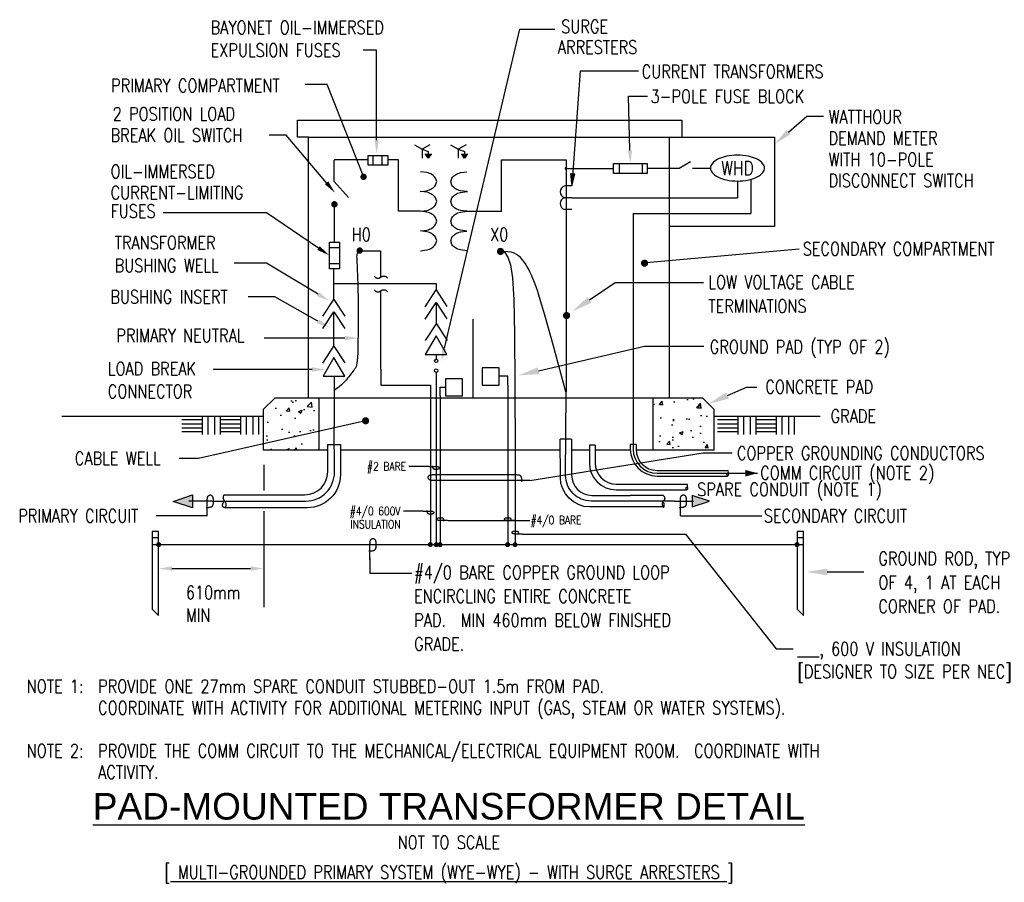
# Model space of a CAD drawing. Extents: x 28 to 264, y -27 to 180.
import ezdxf
from ezdxf.enums import TextEntityAlignment as Align

# ---------------------------------------------------------------- set-up
doc = ezdxf.new("R2010")
doc.units = 0
doc.header["$LTSCALE"] = 25.4
doc.header["$MEASUREMENT"] = 0
doc.layers.get('0').update_dxf_attribs({"color": 2, "linetype": 'CONTINUOUS'})
doc.layers.add('E-DETL', color=2, linetype='CONTINUOUS')
doc.layers.add('E-DETL-TEXT', color=3, linetype='CONTINUOUS')
doc.styles.add('ROMAND', font='swiss.ttf', dxfattribs={"width": 0.8})
doc.styles.add('ROMANS', font='romans.shx', dxfattribs={"width": 0.8})
doc.styles.get("Standard").update_dxf_attribs({"font": 'romans.shx', "width": 0.8, "height": 3})

# ---------------------------------------------------------------- blocks, each defined once
blk = doc.blocks.new('TELEOUT')
blk.add_lwpolyline([(0, 0), (-0.1015, -0.1758), (0.1015, -0.1758)], close=True)
blk = doc.blocks.new('HOMERUN')
blk.add_solid([(0, 0), (0.1153, 0.031), (0.1153, -0.031)])
blk = doc.blocks.new('loop')
at = {"color": 0, "linetype": 'Continuous'}
blk.add_lwpolyline([(-1.119, 0), (-1.115, 0), (-0.947, 0), (-0.809, 0), (-0.694, 0), (-0.6, 0), (-0.523, 0), (-0.456, 0), (-0.397, 0), (-0.341, 0), (-0.288, 0), (-0.238, 0), (-0.189, 0), (-0.142, 0), (-0.097, 0), (-0.053, 0), (-0.01, 0), (0.033, 0), (0.074, 0), (0.114, -0.001), (0.153, -0.003), (0.19, -0.006), (0.226, -0.011), (0.259, -0.017), (0.289, -0.025), (0.317, -0.036), (0.343, -0.048), (0.365, -0.063), (0.386, -0.079), (0.403, -0.095), (0.419, -0.113), (0.432, -0.131), (0.442, -0.15), (0.45, -0.168), (0.456, -0.186), (0.46, -0.204), (0.461, -0.223), (0.46, -0.241), (0.456, -0.259), (0.45, -0.277), (0.442, -0.295), (0.432, -0.313), (0.419, -0.331), (0.404, -0.348), (0.387, -0.365), (0.367, -0.38), (0.345, -0.394), (0.32, -0.406), (0.293, -0.416), (0.264, -0.425), (0.232, -0.431), (0.198, -0.435), (0.162, -0.438), (0.124, -0.44), (0.086, -0.441), (0.045, -0.441), (0.004, -0.441), (-0.038, -0.441), (-0.08, -0.441), (-0.122, -0.44), (-0.163, -0.438), (-0.202, -0.435), (-0.24, -0.43), (-0.275, -0.424), (-0.307, -0.416), (-0.336, -0.405), (-0.362, -0.392), (-0.384, -0.377), (-0.404, -0.359), (-0.421, -0.339), (-0.436, -0.316), (-0.45, -0.292), (-0.461, -0.264), (-0.471, -0.235), (-0.48, -0.202), (-0.488, -0.166), (-0.494, -0.125), (-0.499, -0.08), (-0.502, -0.03), (-0.505, 0.027), (-0.505, 0.09)], dxfattribs=at)

msp = doc.modelspace()

# ---------------------------------------------------------------- hatches: boundary and pattern name
at = {"layer": 'E-DETL'}
h = msp.add_hatch(dxfattribs=at)
h.set_pattern_fill('AR-CONC', color=256, scale=1.27, style=0)
h.paths.add_polyline_path([(179.42, 89.03), (179.42, 76.69), (194.12, 76.69), (194.12, 86.29), (191.38, 89.03)])
h.paths.add_polyline_path([(99.38, 89.03), (88.85, 89.03), (86.11, 86.29), (86.11, 76.69), (99.38, 76.69)])

# ---------------------------------------------------------------- linework, layer by layer
for p, q in [((96.91, 151.48), (208.57, 151.48)), ((208.57, 151.48), (208.57, 130.16)), ((122.3, 149.7), (124.15, 148.63)), ((126.01, 149.7), (124.15, 148.63)), ((124.15, 148.63), (125.63, 148.08)), ((124.15, 148.63), (124.15, 146.48)), ((130.95, 149.7), (132.8, 148.63)), ((134.66, 149.7), (132.8, 148.63)), ((132.8, 148.63), (134.29, 148.08)), ((132.8, 148.63), (132.8, 146.48)), ((111.21, 147.15), (115.98, 147.15)), ((111.21, 144.78), (111.21, 147.15)), ((112.44, 144.78), (112.44, 147.15)), ((114.61, 144.78), (114.61, 147.15)), ((115.98, 147.15), (115.98, 144.78)), ((124.82, 147.48), (126.45, 147.48)), ((124.99, 147.19), (126.28, 147.19)), ((125.16, 146.91), (126.11, 146.91)), ((125.33, 146.62), (125.94, 146.62)), ((125.63, 148.08), (125.63, 147.48)), ((133.47, 147.48), (135.1, 147.48)), ((133.64, 147.19), (134.93, 147.19)), ((133.81, 146.91), (134.76, 146.91)), ((133.98, 146.62), (134.59, 146.62)), ((134.29, 148.08), (134.29, 147.48)), ((103.07, 140.89), (103.07, 146.03)), ((115.98, 144.78), (111.21, 144.78)), ((158.61, 146.12), (158.61, 123.39)), ((158.61, 144.03), (169.97, 144.03)), ((171.34, 145.21), (171.34, 142.84)), ((176.84, 145.21), (176.84, 142.84)), ((185.7, 144.13), (188.46, 145.72)), ((106.54, 137.08), (103.07, 140.89)), ((160.02, 139.83), (158.33, 139.83)), ((199.67, 141.02), (199.67, 137.02)), ((202.89, 141.42), (202.89, 133.22)), ((160.02, 137.02), (158.33, 137.02)), ((160.02, 137.02), (199.67, 137.02)), ((103.15, 126.42), (103.15, 135.07)), ((123.76, 133.8), (118.51, 133.8)), ((125.32, 133.6), (123.76, 133.8)), ((127.65, 131.43), (127.39, 132.27)), ((160.02, 134.21), (158.33, 134.21)), ((174.69, 133.22), (174.69, 76.83)), ((174.69, 133.22), (202.89, 133.22)), ((127.39, 130.6), (127.65, 131.43)), ((208.57, 130.16), (183.32, 130.16)), ((123.76, 129.07), (125.32, 129.26)), ((101.97, 119.96), (101.97, 126.42)), ((101.97, 126.42), (104.34, 126.42)), ((104.34, 125.05), (101.97, 125.05)), ((104.34, 126.42), (104.34, 119.96)), ((158.61, 123.39), (158.63, 104.85)), ((104.34, 121.19), (101.97, 121.19)), ((104.34, 119.96), (101.97, 119.96)), ((103.03, 112.67), (103.03, 116.48)), ((158.63, 104.85), (158.63, 91.55)), ((103.08, 94.3), (103.08, 82.29)), ((86.11, 86.29), (88.85, 89.03)), ((191.38, 89.03), (88.85, 89.03)), ((99.38, 89.03), (99.38, 76.69)), ((179.42, 89.03), (179.42, 76.69)), ((191.38, 89.03), (194.12, 86.29)), ((86.11, 86.29), (86.11, 76.69)), ((194.12, 76.69), (194.12, 86.29)), ((37.88, 84.7), (86.11, 84.7)), ((194.12, 84.7), (219.48, 84.7)), ((174, 77.92), (174, 76.83)), ((175.37, 77.92), (174, 77.92)), ((175.37, 77.92), (175.37, 76.83)), ((86.11, 76.69), (101.54, 76.69)), ((104.59, 76.69), (157.23, 76.69)), ((159.96, 76.69), (164.21, 76.69)), ((165.58, 77.8), (164.21, 77.8)), ((164.21, 77.8), (164.21, 73.54)), ((165.58, 77.8), (165.58, 73.54)), ((165.58, 76.69), (174, 76.69)), ((175.37, 76.69), (194.12, 76.69)), ((180.45, 71.75), (197.32, 71.75)), ((180.45, 71.07), (204.46, 71.07)), ((170.66, 68.46), (187.54, 68.46)), ((180.45, 70.38), (197.32, 70.38)), ((170.66, 67.09), (187.54, 67.09)), ((59.51, 55.68), (61.05, 55.68)), ((213.94, 55.68), (215.49, 55.68)), ((59.51, 53.99), (215.49, 53.99))]:
    msp.add_line(p, q, dxfattribs=at)
for points in [[(96.91, 151.48), (94.27, 151.48), (94.27, 155.59), (97.41, 155.59)], [(97.41, 155.59), (183.82, 155.59)], [(183.32, 155.59), (186.33, 155.59), (186.33, 151.48)], [(96.91, 89.03), (96.91, 151.48)], [(183.32, 151.48), (183.32, 89.03)], [(111.21, 146.12), (103.08, 146.12)], [(118.51, 133.78), (118.51, 146.12), (115.98, 146.12)], [(143.2, 133.77), (143.2, 146.12), (158.61, 146.12)], [(178.07, 144.13), (185.7, 144.13)], [(188.88, 144.13), (193.22, 144.13)], [(134.89, 133.77), (143.27, 133.77)], [(109.34, 124.42), (109.02, 124.19), (108.79, 123.96), (108.63, 123.72), (108.53, 123.46), (108.48, 123.18), (108.47, 122.87), (108.48, 122.54), (108.5, 122.17), (108.52, 121.76), (108.55, 121.32), (108.57, 120.85), (108.59, 120.37), (108.61, 119.87), (108.63, 119.37), (108.65, 118.87), (108.67, 118.38), (108.69, 117.89), (108.71, 117.39), (108.73, 116.85), (108.75, 116.23), (108.77, 115.5), (108.79, 114.65), (108.81, 113.63), (108.82, 112.41), (108.83, 110.99), (108.84, 109.4), (108.84, 107.72), (108.83, 105.99), (108.82, 104.28), (108.79, 102.65), (108.76, 101.16), (108.72, 99.87), (108.66, 98.82), (108.59, 98), (108.51, 97.38), (108.42, 96.91), (108.32, 96.58), (108.21, 96.33), (108.1, 96.14), (107.97, 95.98), (107.85, 95.81), (107.71, 95.63), (107.57, 95.44), (107.41, 95.22), (107.23, 94.99), (107.04, 94.74), (106.82, 94.45), (106.58, 94.14), (106.31, 93.8), (106.01, 93.43), (105.67, 93.04), (105.27, 92.63), (104.83, 92.2), (104.32, 91.77), (103.75, 91.32), (103.1, 90.88)], [(109.04, 124.32), (114.21, 124.32)], [(114.21, 124.32), (114.21, 118.01)], [(158.59, 90.57), (156.91, 96.8), (155.54, 101.83), (154.43, 105.83), (153.55, 108.94), (152.85, 111.34), (152.29, 113.16), (151.83, 114.57), (151.43, 115.72), (151.05, 116.74), (150.68, 117.67), (150.31, 118.51), (149.95, 119.28), (149.6, 119.97), (149.24, 120.61), (148.88, 121.19), (148.51, 121.73), (148.13, 122.23), (147.72, 122.69), (147.27, 123.1), (146.76, 123.45), (146.17, 123.74), (145.49, 123.95), (144.69, 124.09), (143.77, 124.13)], [(143.77, 124.13), (144.64, 122.77), (145.3, 120.94), (145.78, 117.81), (146.09, 112.57), (146.29, 104.39), (146.39, 92.44), (146.42, 75.92), (146.43, 53.99)], [(103.03, 116.48), (103.03, 119.96)], [(112.76, 118.28), (112.84, 118.15), (112.92, 118.04), (113.01, 117.95), (113.1, 117.88), (113.19, 117.83), (113.27, 117.79), (113.36, 117.76), (113.44, 117.74), (113.52, 117.73), (113.59, 117.72), (113.66, 117.73), (113.72, 117.74), (113.78, 117.75), (113.84, 117.77), (113.89, 117.79), (113.94, 117.81), (113.99, 117.84), (114.03, 117.87), (114.07, 117.9), (114.11, 117.93), (114.16, 117.96), (114.2, 117.99), (114.25, 118.02), (114.29, 118.05), (114.35, 118.08), (114.41, 118.11), (114.47, 118.13), (114.54, 118.16), (114.61, 118.18), (114.69, 118.21), (114.78, 118.22), (114.87, 118.24), (114.97, 118.25), (115.08, 118.25), (115.2, 118.24), (115.32, 118.21), (115.45, 118.15), (115.59, 118.06), (115.74, 117.93), (115.89, 117.76)], [(103.03, 116.48), (127.52, 116.48)], [(127.52, 116.48), (127.52, 114.94)], [(112.76, 115.01), (112.84, 114.88), (112.92, 114.77), (113.01, 114.69), (113.1, 114.62), (113.19, 114.56), (113.27, 114.52), (113.36, 114.49), (113.44, 114.47), (113.52, 114.46), (113.59, 114.45), (113.66, 114.46), (113.72, 114.47), (113.78, 114.48), (113.84, 114.5), (113.89, 114.52), (113.94, 114.55), (113.99, 114.57), (114.03, 114.6), (114.07, 114.63), (114.11, 114.66), (114.16, 114.69), (114.2, 114.72), (114.25, 114.75), (114.29, 114.78), (114.35, 114.81), (114.41, 114.84), (114.47, 114.87), (114.54, 114.89), (114.61, 114.92), (114.69, 114.94), (114.78, 114.96), (114.87, 114.97), (114.97, 114.98), (115.08, 114.98), (115.2, 114.97), (115.32, 114.94), (115.45, 114.88), (115.59, 114.79), (115.74, 114.66), (115.89, 114.49)], [(114.25, 95.95), (114.25, 114.74)], [(124.89, 110.92), (127.52, 114.94), (130.1, 110.97)], [(100.4, 108.65), (103.03, 112.67), (105.61, 108.7)], [(124.89, 107.96), (127.52, 111.97), (130.1, 108)], [(127.54, 111.94), (127.54, 106.75)], [(100.4, 105.68), (103.03, 109.7), (105.61, 105.73)], [(103.03, 101.46), (103.03, 109.7)], [(124.95, 102.81), (127.59, 106.83), (130.17, 102.86)], [(136.27, 107.96), (136.27, 89.2)], [(100.4, 97.45), (103.03, 101.47), (105.61, 97.5)], [(127.54, 99.49), (127.54, 98.36)], [(114.25, 95.95), (114.25, 92.12)], [(127.51, 95.19), (127.51, 53.72)], [(144.64, 92.18), (144.64, 94.34), (142.64, 94.34)], [(114.25, 92.12), (126.19, 92.12)], [(126.19, 92.12), (126.19, 53.99)], [(144.64, 92.18), (144.64, 54.02)], [(128.49, 89.58), (128.49, 91.64), (129.75, 91.64)], [(158.63, 91.55), (158.63, 90.57)], [(128.49, 89.58), (128.49, 54.02)], [(71.46, 83.83), (66.62, 83.83)], [(71.46, 82.82), (66.62, 82.82)], [(71.46, 84.65), (71.46, 80.34)], [(72.86, 84.65), (72.86, 80.34)], [(74.41, 84.65), (74.41, 80.34)], [(75.81, 84.65), (75.81, 80.34)], [(80.64, 83.83), (75.81, 83.83)], [(80.64, 82.82), (75.81, 82.82)], [(80.64, 84.65), (80.64, 80.34)], [(82.05, 84.65), (82.05, 80.34)], [(83.59, 84.65), (83.59, 80.34)], [(85, 84.65), (85, 80.34)], [(199.73, 83.83), (194.9, 83.83)], [(199.73, 82.82), (194.9, 82.82)], [(199.73, 84.65), (199.73, 80.34)], [(201.13, 84.65), (201.13, 80.34)], [(202.68, 84.65), (202.68, 80.34)], [(204.08, 84.65), (204.08, 80.34)], [(208.92, 83.83), (204.08, 83.83)], [(208.92, 82.82), (204.08, 82.82)], [(208.92, 84.65), (208.92, 80.34)], [(210.32, 84.65), (210.32, 80.34)], [(211.87, 84.65), (211.87, 80.34)], [(213.27, 84.65), (213.27, 80.34)], [(71.46, 81.88), (66.62, 81.88)], [(71.46, 80.99), (66.62, 80.99)], [(80.64, 81.88), (75.81, 81.88)], [(80.64, 80.99), (75.81, 80.99)], [(199.73, 81.88), (194.9, 81.88)], [(199.73, 80.99), (194.9, 80.99)], [(208.92, 81.88), (204.08, 81.88)], [(208.92, 80.99), (204.08, 80.99)], [(159.96, 79.22), (157.21, 79.22)], [(73.81, 64.4), (68.29, 64.4)], [(76.85, 65.88), (76.77, 65.85), (76.7, 65.81), (76.64, 65.77), (76.6, 65.72), (76.57, 65.67), (76.54, 65.62), (76.53, 65.57), (76.51, 65.52), (76.5, 65.47), (76.49, 65.42), (76.48, 65.36), (76.48, 65.31), (76.47, 65.26), (76.47, 65.21), (76.47, 65.16), (76.48, 65.12), (76.48, 65.07), (76.49, 65.02), (76.51, 64.98), (76.52, 64.93), (76.54, 64.88), (76.56, 64.84), (76.58, 64.79), (76.61, 64.74), (76.64, 64.69), (76.67, 64.64), (76.71, 64.59), (76.74, 64.54), (76.78, 64.49), (76.82, 64.44), (76.86, 64.38), (76.89, 64.33), (76.93, 64.27), (76.96, 64.21), (76.99, 64.16), (77.02, 64.1), (77.04, 64.03), (77.07, 63.97), (77.09, 63.91), (77.11, 63.85), (77.12, 63.78), (77.14, 63.72), (77.15, 63.65), (77.15, 63.59), (77.16, 63.53), (77.16, 63.47), (77.16, 63.41), (77.15, 63.35), (77.15, 63.29), (77.14, 63.24), (77.13, 63.19), (77.11, 63.15), (77.1, 63.1), (77.08, 63.06), (77.06, 63.03), (77.04, 62.99), (77.02, 62.96), (77, 62.94), (76.97, 62.91), (76.95, 62.89), (76.92, 62.88), (76.89, 62.86), (76.86, 62.85), (76.83, 62.84), (76.8, 62.84), (76.77, 62.84), (76.73, 62.84), (76.7, 62.84), (76.66, 62.85), (76.63, 62.87), (76.59, 62.89), (76.56, 62.91), (76.53, 62.94), (76.49, 62.97), (76.46, 63.01), (76.44, 63.05), (76.41, 63.09), (76.39, 63.14), (76.37, 63.18), (76.36, 63.23), (76.35, 63.29), (76.35, 63.34), (76.35, 63.39), (76.36, 63.45), (76.36, 63.51), (76.38, 63.57), (76.39, 63.63), (76.41, 63.7), (76.43, 63.76), (76.45, 63.83), (76.49, 63.91), (76.52, 64), (76.57, 64.1), (76.64, 64.21), (76.71, 64.34), (76.8, 64.49)], [(76.85, 65.88), (85.8, 65.88)], [(181.99, 65.74), (173.95, 65.74)], [(181.9, 65.74), (182.06, 65.58), (182.12, 65.5), (182.16, 65.42), (182.19, 65.33), (182.22, 65.25), (182.23, 65.17), (182.24, 65.09), (182.24, 65.01), (182.23, 64.94), (182.22, 64.88), (182.2, 64.82), (182.19, 64.77), (182.16, 64.73), (182.14, 64.68), (182.11, 64.64), (182.08, 64.61), (182.05, 64.57), (182.02, 64.54), (181.99, 64.51), (181.96, 64.48), (181.92, 64.45), (181.89, 64.42), (181.87, 64.39), (181.84, 64.36), (181.81, 64.33), (181.79, 64.3), (181.77, 64.26), (181.75, 64.23), (181.74, 64.19), (181.72, 64.15), (181.71, 64.11), (181.7, 64.06), (181.69, 64.02), (181.68, 63.97), (181.67, 63.93), (181.66, 63.88), (181.65, 63.83), (181.64, 63.78), (181.64, 63.74), (181.63, 63.69), (181.63, 63.65), (181.63, 63.61), (181.63, 63.57), (181.64, 63.53), (181.64, 63.49), (181.65, 63.44), (181.66, 63.4), (181.67, 63.36), (181.69, 63.31), (181.71, 63.27), (181.73, 63.22), (181.76, 63.18), (181.78, 63.14), (181.81, 63.1), (181.84, 63.06), (181.87, 63.04), (181.9, 63.01), (181.93, 63), (181.96, 62.99), (181.99, 62.98), (182.01, 62.98), (182.04, 62.99), (182.06, 63), (182.08, 63.02), (182.09, 63.04), (182.1, 63.07), (182.11, 63.1), (182.12, 63.14), (182.12, 63.18), (182.12, 63.23), (182.13, 63.27), (182.13, 63.32), (182.13, 63.38), (182.13, 63.44), (182.13, 63.5), (182.13, 63.55), (182.13, 63.61), (182.12, 63.67), (182.12, 63.73), (182.11, 63.78), (182.09, 63.83), (182.07, 63.88), (182.04, 63.94), (182, 63.99), (181.95, 64.05), (181.88, 64.12), (181.8, 64.2), (181.69, 64.29)], [(184.61, 64.42), (189.12, 64.42)]]:
    msp.add_lwpolyline(points, dxfattribs=at)
msp.add_lwpolyline([(193.2, 144.11, 0.180358), (193.59, 143.07, 0.103096), (195.1, 141.92, 0.062716), (197.05, 141.27, 0.048932), (199.67, 141.02, 0.048932), (202.3, 141.27, 0.062716), (204.25, 141.92, 0.103096), (205.76, 143.07, 0.180358), (206.14, 144.11, 0.180358), (205.76, 145.15, 0.103096), (204.25, 146.3, 0.062716), (202.3, 146.95, 0.048932), (199.67, 147.21, 0.048932), (197.05, 146.95, 0.062716), (195.1, 146.3, 0.103096), (193.59, 145.15, 0.180358)], format="xyb", close=True, dxfattribs=at)
for points, const_width in [([(158.44, 144.03, 1), (158.79, 144.03, 1)], 0.343), ([(102.77, 135.45, 1), (103.53, 135.45, 1)], 0.762), ([(108.83, 124.37, 1), (109.59, 124.37, 1)], 0.762), ([(142.5, 124.17, 1), (143.36, 124.17, 1)], 0.857), ([(158.31, 108.82, 1), (159.17, 108.82, 1)], 0.857), ([(60.75, 53.99, 1), (61.35, 53.99, 1)], 0.6), ([(125.82, 54, 1), (126.42, 54, 1)], 0.6), ([(127.22, 53.97, 1), (127.82, 53.97, 1)], 0.6), ([(128.14, 53.97, 1), (128.74, 53.97, 1)], 0.6), ([(144.32, 53.97, 1), (144.92, 53.97, 1)], 0.6), ([(146.12, 53.97, 1), (146.72, 53.97, 1)], 0.6), ([(213.64, 53.99, 1), (214.24, 53.99, 1)], 0.6)]:
    msp.add_lwpolyline(points, format="xyb", close=True, dxfattribs=dict(at, const_width=const_width))
for points in [[(178.07, 145.21), (178.07, 142.84), (169.97, 142.84), (169.97, 145.21)], [(142.64, 92.18), (142.64, 96.28), (138.53, 96.28), (138.53, 92.18)], [(133.85, 89.58), (133.85, 93.68), (129.75, 93.68), (129.75, 89.58)], [(64.51, 64.34), (69.14, 65.88), (69.14, 62.8)], [(192.96, 64.37), (188.85, 65.74), (188.85, 63)], [(59.51, 55.53), (59.51, 38.56), (61.05, 37.02), (61.05, 57.08), (59.51, 57.08)], [(213.94, 55.53), (213.94, 38.56), (215.49, 37.02), (215.49, 57.08), (213.94, 57.08)]]:
    msp.add_lwpolyline(points, close=True, dxfattribs=at)
for points in [[(127.65, 140.88), (127.39, 141.72, 0.107019), (126.51, 142.55, 0.074991), (125.32, 143.05), (123.76, 143.25)], [(131, 140.85), (131.26, 141.69, -0.107019), (132.14, 142.52, -0.074991), (133.33, 143.02), (134.89, 143.22)], [(123.76, 138.52), (123.76, 138.52), (125.32, 138.71, 0.074991), (126.51, 139.21, 0.107019), (127.39, 140.05), (127.65, 140.88)], [(134.89, 138.49), (134.89, 138.49), (133.33, 138.68, -0.074991), (132.14, 139.18, -0.107019), (131.26, 140.02), (131, 140.85)], [(127.65, 136.16), (127.39, 136.99, 0.107019), (126.51, 137.83, 0.074991), (125.32, 138.33), (123.76, 138.52), (123.67, 138.51, 0.074991)], [(131, 136.13), (131.26, 136.96, -0.107019), (132.14, 137.8, -0.074991), (133.33, 138.3), (134.89, 138.49), (134.98, 138.48, -0.074991)], [(123.76, 133.8), (125.32, 133.99, 0.074991), (126.51, 134.49, 0.107019), (127.39, 135.33), (127.65, 136.16)], [(134.89, 133.77), (133.33, 133.96, -0.074991), (132.14, 134.46, -0.107019), (131.26, 135.3), (131, 136.13)], [(131, 131.4), (131.26, 132.24, -0.107019), (132.14, 133.07, -0.074991), (133.33, 133.57), (134.89, 133.77)], [(134.89, 129.04), (133.33, 129.23, -0.074991), (132.14, 129.73, -0.107019), (131.26, 130.57), (131, 131.4)], [(127.65, 126.71), (127.39, 127.54, 0.107019), (126.51, 128.38, 0.074991), (125.32, 128.88), (123.76, 129.07)], [(131, 126.68), (131.26, 127.51, -0.107019), (132.14, 128.35, -0.074991), (133.33, 128.85), (134.89, 129.04)], [(123.76, 124.34), (125.32, 124.54, 0.074991), (126.51, 125.04, 0.107019), (127.39, 125.87), (127.65, 126.71)], [(134.89, 124.31), (133.33, 124.51, -0.074991), (132.14, 125.01, -0.107019), (131.26, 125.84), (131, 126.68)], [(184.61, 64.42), (164.62, 64.42, -0.416146), (158.52, 70.56), (158.63, 90.57)], [(73.81, 64.4), (96.3, 64.4, 0.416146), (103.16, 71.3), (103.08, 82.29)], [(85.8, 65.88), (96.07, 65.92, 0.413271), (101.54, 71.4), (101.54, 77.92), (104.6, 77.92), (104.58, 70.73, -0.413462), (96.62, 62.8), (76.85, 62.8)], [(181.9, 63), (164.33, 63, -0.413462), (157.26, 70.05), (157.21, 79.22)], [(159.96, 79.22), (159.96, 70.65, 0.413271), (164.82, 65.77), (173.95, 65.74)], [(197.32, 71.07, -0.577089), (197.32, 70.38, -0.577089), (197.32, 71.07, 0.577089), (197.32, 71.75, 0.577089)], [(187.54, 67.77, -0.577089), (187.54, 67.09, -0.577089), (187.54, 67.77, 0.577089), (187.54, 68.46, 0.577089)]]:
    msp.add_lwpolyline(points, format="xyb", dxfattribs=at)
for centre in [(127.54, 97.95), (127.51, 95.61)]:
    msp.add_circle(centre, 0.413, dxfattribs=at)
for centre, radius, start, end in [((158.64, 138.43), 1.44, 102.6804, 257.3196), ((158.64, 135.61), 1.44, 102.6804, 257.3196), ((124.26, 129.39), 4.34, 58.721, 75.8754), ((125.02, 130.65), 2.87, 34.2871, 58.721), ((124.26, 133.47), 4.34, 284.1246, 301.279), ((125.02, 132.22), 2.87, 301.279, 325.7129), ((180.45, 76.83), 6.45, 180, 270), ((180.45, 76.83), 5.77, 180, 270), ((180.45, 76.83), 5.08, 180, 270), ((170.66, 73.54), 6.45, 180, 270), ((170.66, 73.54), 5.08, 180, 270)]:
    msp.add_arc(centre, radius, start, end, dxfattribs=at)
for points in [[(69.14, 62.8), (69.14, 65.88), (64.51, 64.34)], [(188.85, 63), (188.85, 65.74), (192.96, 64.37)]]:
    msp.add_solid(points, dxfattribs=at)
at = {"layer": 'E-DETL-TEXT'}
for p, q in [((161.97, 167.29), (160.02, 139.83)), ((211.88, 152.72), (216.25, 156.54)), ((216.25, 156.54), (220.29, 156.54)), ((164.21, 112.55), (170.42, 116.75)), ((170.42, 116.75), (191.55, 116.75)), ((152.02, 95.61), (177.38, 101.46)), ((177.38, 101.46), (191.65, 101.46)), ((197.27, 89.66), (201.81, 91.68)), ((201.81, 91.68), (204.28, 91.68)), ((149.95, 69.33), (191.45, 75.98)), ((191.45, 75.98), (198.39, 75.98)), ((125.73, 72.69), (120.98, 72.69)), ((124.42, 61.99), (119.66, 61.99)), ((72.7, 60.85), (60.44, 60.85)), ((130.27, 59.73), (149.94, 59.73)), ((186, 60.87), (205.54, 60.87)), ((148.2, 56.52), (187.22, 56.52)), ((187.22, 56.52), (208.97, 29.02)), ((111.67, 50.82), (111.67, 47.15)), ((64.23, 48.25), (83.06, 48.25)), ((221.15, 47.44), (229.94, 47.44)), ((111.67, 47.15), (121.66, 47.15)), ((208.97, 29.02), (213.03, 29.02))]:
    msp.add_line(p, q, dxfattribs=at)
for points in [[(129.51, 100.97), (147.54, 177.41), (155.92, 177.41)], [(113.26, 150.76), (113.26, 172.34), (110.04, 172.34)], [(175.93, 167.29), (161.97, 167.29)], [(110.04, 142.33), (101.43, 164.11), (96.18, 164.11)], [(173.93, 148.38), (173.55, 161.3), (178.11, 161.3)], [(101.25, 140.61), (91.57, 152.03), (87.55, 152.03)], [(160.02, 139.83), (160.69, 142.7), (159.66, 142.74), (160.02, 139.83)], [(99.34, 124.97), (86.88, 133.43), (62.17, 133.43)], [(177.77, 121.49), (214.47, 124.8)], [(99.24, 113.91), (86.88, 121.32), (79.17, 121.32)], [(99.2, 107.47), (88.89, 113.28), (82.52, 113.28)], [(105.68, 103.43), (86.36, 103.43)], [(97.79, 95.9), (74.11, 95.9)], [(110.61, 83.62), (70.58, 74.59), (65.95, 74.59)], [(86.23, 73.05), (86.23, 66.97)], [(149.95, 69.33), (149.93, 69.33), (149.4, 69.33), (148.96, 69.33), (148.6, 69.33), (148.3, 69.33), (148.05, 69.33), (147.84, 69.33), (147.65, 69.33), (147.48, 69.33), (147.31, 69.33), (147.15, 69.33), (146.99, 69.33), (146.84, 69.33), (146.7, 69.33), (146.56, 69.33), (146.42, 69.33), (126.94, 69.33), (126.81, 69.33), (126.68, 69.34), (126.56, 69.34), (126.44, 69.35), (126.33, 69.37), (126.22, 69.38), (126.13, 69.41), (126.04, 69.44), (125.96, 69.49), (125.88, 69.53), (125.82, 69.58), (125.76, 69.63), (125.71, 69.69), (125.67, 69.75), (125.64, 69.81), (125.61, 69.87), (125.6, 69.92), (125.58, 69.98), (125.58, 70.04), (125.58, 70.1), (125.6, 70.15), (125.61, 70.21), (125.64, 70.27), (125.67, 70.32), (125.71, 70.38), (125.76, 70.44), (125.82, 70.49), (125.88, 70.54), (125.95, 70.58), (126.03, 70.62), (126.11, 70.65), (126.21, 70.68), (126.31, 70.7), (126.42, 70.71), (126.53, 70.72), (126.65, 70.73), (126.77, 70.73), (126.9, 70.73), (146.38, 70.73), (146.51, 70.73), (146.65, 70.73), (146.78, 70.73), (146.91, 70.72), (147.03, 70.71), (147.15, 70.7), (147.27, 70.68), (147.37, 70.65), (147.46, 70.62), (147.54, 70.58), (147.61, 70.53), (147.67, 70.47), (147.73, 70.41), (147.78, 70.34), (147.82, 70.26), (147.86, 70.17), (147.89, 70.08), (147.92, 69.97), (147.94, 69.86), (147.96, 69.73), (147.98, 69.59), (147.99, 69.43), (147.99, 69.25), (148, 69.05)], [(86.23, 62.01), (86.23, 39.01)]]:
    msp.add_lwpolyline(points, dxfattribs=at)
for points, const_width in [([(109.75, 142.01, 1), (110.52, 142.01, 1)], 0.762), ([(176.99, 121.34, 1), (177.85, 121.34, 1)], 0.857), ([(110.18, 83.62, 1), (111.04, 83.62, 1)], 0.857)]:
    msp.add_lwpolyline(points, format="xyb", close=True, dxfattribs=dict(at, const_width=const_width))
for points in [[(212.36, 152.17), (211.4, 153.28), (208.57, 149.84)], [(113.79, 150.76), (113.26, 147.59), (112.73, 150.76)], [(174.45, 148.4), (174.02, 145.21), (173.4, 148.37)], [(159.66, 142.74), (160.69, 142.7), (160.02, 139.83)], [(101.66, 140.95), (103.3, 138.18), (100.85, 140.26)], [(99.64, 125.41), (101.97, 123.19), (99.04, 124.54)], [(99.51, 114.36), (101.96, 112.28), (98.97, 113.46)], [(164.67, 111.87), (163.75, 113.24), (160.12, 109.79)], [(99.46, 107.93), (101.96, 105.91), (98.94, 107.01)], [(105.68, 103.96), (108.85, 103.43), (105.68, 102.9)], [(130.02, 100.84), (128.78, 97.88), (128.99, 101.09)], [(97.79, 96.43), (100.96, 95.9), (97.79, 95.37)], [(152.21, 94.8), (151.84, 96.41), (147.21, 94.49)], [(197.6, 88.91), (196.93, 90.42), (192.75, 87.66)], [(64.23, 48.78), (64.23, 47.72), (61.05, 48.25)], [(83.06, 48.78), (83.06, 47.72), (86.23, 48.25)], [(221.15, 46.61), (221.15, 48.26), (216.21, 47.44)]]:
    msp.add_solid(points, dxfattribs=at)

# ---------------------------------------------------------------- block references
at = {"layer": 'E-DETL', "xscale": 25.4, "yscale": 25.4, "zscale": 25.4}
for p in [(127.49, 103.93), (103.03, 98.76)]:
    msp.add_blockref('TELEOUT', p, dxfattribs=at)
at = {"layer": 'E-DETL', "xscale": 25.4, "yscale": 25.4, "zscale": 25.4, "rotation": 180}
msp.add_blockref('HOMERUN', (204.46, 71.07), dxfattribs=at)
at = {"layer": 'E-DETL-TEXT', "xscale": 1.5875, "yscale": 1.5875, "zscale": 1.5875}
for p in [(127.51, 72.69), (126.19, 61.99)]:
    msp.add_blockref('loop', p, dxfattribs=at)
at = {"layer": 'E-DETL-TEXT'}
for p, xscale, yscale, zscale, rotation in [((72.7, 64.4), 3.175, 3.175, 3.174999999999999, 90), ((186, 64.42), 3.175, 3.175, 3.174999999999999, 90), ((128.49, 59.73), 1.5875, 1.5875, 1.5875, 180), ((144.64, 59.73), 1.5875, 1.5875, 1.5875, 180), ((146.43, 56.52), 1.5875, 1.5875, 1.5875, 180), ((111.67, 53.99), 3.175, 3.175, 3.174999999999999, 90)]:
    msp.add_blockref('loop', p, dxfattribs=dict(at, xscale=xscale, yscale=yscale, zscale=zscale, rotation=rotation))

# ---------------------------------------------------------------- texts
at = {"layer": 'E-DETL', "style": 'ROMANS', "width": 0.8}
msp.add_text('WHD', height=3.376, dxfattribs=at).set_placement((199.67, 144.11), align=Align.MIDDLE)
at = {"layer": 'E-DETL-TEXT', "style": 'ROMANS', "width": 0.8}
for s, height, p in [('BAYONET OIL-IMMERSED', 3.175, (73.5, 176.2)), ('SURGE', 3.175, (157.46, 176.41)), ('ARRESTERS', 3.175, (156.64, 171.5)), ('EXPULSION FUSES', 3.175, (73.5, 170.75)), ('CURRENT TRANSFORMERS', 3.175, (176.72, 165.62)), ('PRIMARY COMPARTMENT', 3.175, (49.67, 162.28)), ('3-POLE FUSE BLOCK', 3.175, (178.85, 159.7)), ('2 POSITION LOAD ', 3.175, (50.06, 155.48)), ('WATTHOUR', 3.175, (221.49, 154.77)), ('BREAK OIL SWITCH', 3.175, (49.55, 150.4)), ('DEMAND METER', 3.175, (221.49, 149.69)), ('WITH 10-POLE', 3.175, (221.49, 144.61)), ('OIL-IMMERSED', 3.175, (49.56, 141.72)), ('DISCONNECT SWITCH', 3.175, (221.49, 139.53)), ('CURRENT-LIMITING', 3.175, (49.56, 136.64)), ('FUSES', 3.175, (49.56, 132.24)), ('H0', 3.175, (107.28, 126.62)), ('X0', 3.175, (140.43, 126.62)), ('TRANSFORMER ', 3.175, (50.53, 124.67)), ('SECONDARY COMPARTMENT', 3.175, (215.3, 123.22)), ('BUSHING WELL', 3.175, (50.53, 119.23)), ('LOW VOLTAGE CABLE', 3.175, (192.69, 115.22)), ('BUSHING INSERT', 3.175, (49.52, 111.7)), ('TERMINATIONS', 3.175, (192.69, 109.51)), ('PRIMARY NEUTRAL', 3.175, (50.92, 102.47)), ('GROUND PAD (TYP OF 2)', 3.175, (193.04, 99.75)), ('LOAD BREAK ', 3.175, (48.88, 94.51)), ('CONNECTOR', 3.175, (48.88, 89.07)), ('CONCRETE PAD', 3.175, (206.34, 90.17)), ('GRADE', 3.175, (221.96, 83.18)), ('CABLE WELL', 3.175, (40.98, 73.04)), ('COPPER GROUNDING CONDUCTORS', 3.175, (199.52, 74.29)), ('COMM CIRCUIT (NOTE 2)', 3.175, (205.11, 69.55)), ('SPARE CONDUIT (NOTE 1)', 3.175, (190.02, 65.62)), ('PRIMARY CIRCUIT', 3.175, (27.43, 59.27)), ('SECONDARY CIRCUIT', 3.175, (205.97, 59.31)), ('#4/0 BARE', 2, (150.12, 58.84)), ('GROUND ROD, TYP', 3.175, (233.41, 49.05)), ('#4/0 BARE COPPER GROUND LOOP', 3.175, (122.25, 45.74)), ('OF 4, 1 AT EACH', 3.175, (233.41, 43.33)), ('610mm', 3.175, (67.58, 40.93)), ('ENCIRCLING ENTIRE CONCRETE ', 3.175, (122.25, 40.03)), ('CORNER OF PAD.', 3.175, (233.41, 37.62)), ('MIN', 3.175, (67.58, 35.49)), ('PAD.  MIN 460mm BELOW FINISHED', 3.175, (122.25, 34.31)), ('GRADE.', 3.175, (122.25, 28.6)), ('___, 600 V INSULATION', 3.175, (214.04, 27.44)), ('[DESIGNER TO SIZE PER NEC]', 3.175, (214.04, 22))]:
    msp.add_text(s, height=height, dxfattribs=at).set_placement(p)
for s, p in [('#2 BARE', (120.3, 71.7)), ('#4/0 600V', (118.98, 61)), ('INSULATION', (118.98, 57.86))]:
    msp.add_text(s, height=2, dxfattribs=at).set_placement(p, align=Align.RIGHT)
at = {"layer": 'E-DETL-TEXT', "width": 0.8}
for s, p in [('NOTE 1:  ', (46.56, 18.47)), ('NOTE 2:  ', (46.56, 3.05))]:
    msp.add_text(s, height=3.175, dxfattribs=at).set_placement(p, align=Align.RIGHT)
for s, p in [('PROVIDE ONE 27mm SPARE CONDUIT STUBBED-OUT 1.5m FROM PAD.', (46.56, 18.47)), ('COORDINATE WITH ACTIVITY FOR ADDITIONAL METERING INPUT (GAS, STEAM OR WATER SYSTEMS).', (46.56, 13.33)), ('PROVIDE THE COMM CIRCUIT TO THE MECHANICAL/ELECTRICAL EQUIPMENT ROOM.  COORDINATE WITH', (46.56, 3.05)), ('ACTIVITY.', (46.56, -2.09))]:
    msp.add_text(s, height=3.175, dxfattribs=at).set_placement(p)
at = {"layer": 'E-DETL-TEXT', "color": 5, "style": 'ROMAND'}
msp.add_text('%%uPAD-MOUNTED TRANSFORMER DETAIL', height=6.35, dxfattribs=at).set_placement((130.54, -11.84), align=Align.CENTER)
at = {"layer": 'E-DETL-TEXT', "style": 'ROMANS', "width": 0.8}
for s, p in [('NOT TO SCALE', (130.54, -18.88)), ('[%%u MULTI-GROUNDED PRIMARY SYSTEM (WYE-WYE) - WITH SURGE ARRESTERS %%U]', (130.54, -26.01))]:
    msp.add_text(s, height=3.175, dxfattribs=at).set_placement(p, align=Align.CENTER)

doc.saveas('drawing.dxf')
